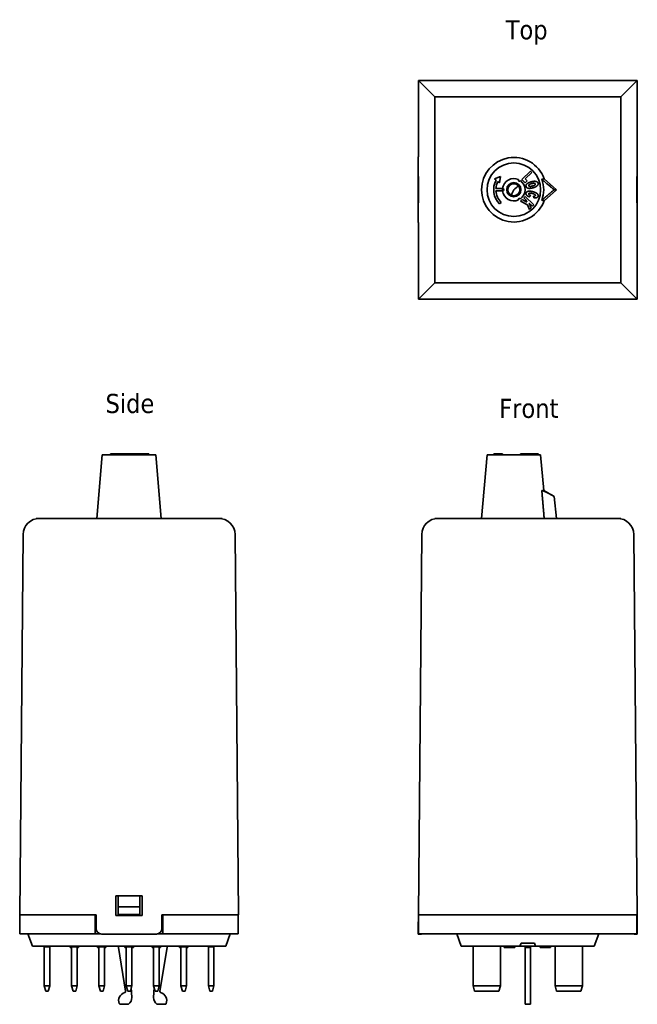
# Model space of a CAD drawing. Header units: millimetres. Extents: x 44 to 157, y 96 to 276.
import ezdxf

# ---------------------------------------------------------------- set-up
doc = ezdxf.new("R2010")
doc.units = ezdxf.units.MM
doc.layers.add('Symbol (ISO)', color=7, linetype='Continuous', lineweight=25)
doc.layers.add('Visible (ISO)', color=7, linetype='Continuous', lineweight=35)
doc.styles.add('Label Text (ISO)', font='TAHOMA.TTF')

msp = doc.modelspace()

# ---------------------------------------------------------------- linework, layer by layer
at = {"layer": 'Visible (ISO)'}
for p, q in [((116.88, 251.24), (116.88, 265.24)), ((116.88, 265.24), (156.88, 265.24)), ((117.5, 264.61), (116.88, 265.24)), ((156.88, 265.24), (156.26, 264.61)), ((156.88, 265.24), (156.88, 251.24)), ((117.5, 264.61), (119.88, 262.24)), ((153.88, 262.24), (156.26, 264.61)), ((153.88, 262.24), (119.88, 262.24)), ((119.88, 262.24), (119.88, 228.24)), ((153.88, 228.24), (153.88, 262.24)), ((116.85, 250.24), (116.85, 240.24)), ((116.86, 251.24), (116.88, 251.24)), ((156.9, 251.24), (156.88, 251.24)), ((156.91, 250.24), (156.91, 240.24)), ((135.79, 247.12), (137.4, 248.62)), ((137.4, 248.62), (137.63, 248.37)), ((116.88, 242.84), (116.88, 247.64)), ((116.88, 247.64), (116.91, 247.64)), ((116.91, 247.64), (116.91, 242.84)), ((130.77, 247.21), (131.87, 247.69)), ((131.09, 246.98), (130.77, 247.21)), ((131.74, 246.5), (131.42, 246.74)), ((131.87, 247.69), (131.74, 246.5)), ((136.38, 246.48), (135.79, 247.12)), ((136.77, 246.85), (136.38, 246.48)), ((137.63, 248.37), (136.42, 247.24)), ((136.42, 247.24), (136.77, 246.85)), ((139.88, 247.23), (142.13, 245.24)), ((156.85, 242.84), (156.85, 247.64)), ((156.85, 247.64), (156.88, 247.64)), ((156.88, 247.64), (156.88, 242.84)), ((131.06, 245.44), (132.29, 245.44)), ((132.29, 245.04), (131.06, 245.04)), ((142.13, 245.24), (139.88, 243.24)), ((141.71, 245.24), (142.13, 245.24)), ((135.58, 243.14), (135.87, 243.45)), ((136.86, 242.49), (135.58, 243.14)), ((135.87, 243.45), (136.68, 242.99)), ((136.15, 243.74), (136.39, 243.99)), ((136.54, 243.37), (136.15, 243.74)), ((136.39, 243.99), (137.97, 242.46)), ((136.68, 242.99), (136.54, 243.37)), ((137.42, 244.19), (137.17, 243.95)), ((137.98, 243.75), (137.93, 244.07)), ((116.91, 242.84), (116.88, 242.84)), ((132.01, 242.92), (131.73, 242.64)), ((137.18, 241.63), (136.86, 242.49)), ((137.74, 242.21), (137.14, 242.79)), ((137.14, 242.79), (137.49, 241.96)), ((137.49, 241.96), (137.18, 241.63)), ((137.97, 242.46), (137.74, 242.21)), ((156.88, 242.84), (156.85, 242.84)), ((116.88, 239.24), (116.86, 239.24)), ((116.88, 225.24), (116.88, 239.24)), ((156.88, 239.24), (156.88, 225.24)), ((156.88, 239.24), (156.9, 239.24)), ((119.88, 228.24), (117.5, 225.86)), ((119.88, 228.24), (153.88, 228.24)), ((156.26, 225.86), (153.88, 228.24)), ((116.88, 225.24), (117.5, 225.86)), ((116.88, 225.24), (156.88, 225.24)), ((156.26, 225.86), (156.88, 225.24)), ((59.07, 196.76), (58.07, 185.16)), ((59.07, 196.76), (68.87, 196.76)), ((61.52, 196.96), (60.59, 196.96)), ((60.59, 196.76), (60.59, 196.96)), ((61.52, 196.76), (61.52, 196.96)), ((62, 196.96), (61.52, 196.96)), ((62.23, 196.96), (62, 196.96)), ((62, 196.76), (62, 196.96)), ((62.23, 196.96), (66.57, 196.96)), ((62.23, 196.76), (62.23, 196.96)), ((66.72, 196.96), (66.57, 196.96)), ((66.57, 196.76), (66.57, 196.96)), ((67.58, 196.96), (66.72, 196.96)), ((66.72, 196.76), (66.72, 196.96)), ((67.58, 196.76), (67.58, 196.96)), ((68.87, 196.76), (69.87, 185.16)), ((129.43, 196.76), (128.43, 185.16)), ((129.43, 196.76), (139.23, 196.76)), ((130.65, 196.96), (131.73, 196.96)), ((130.65, 196.76), (130.65, 196.96)), ((132.01, 196.96), (131.73, 196.96)), ((131.73, 196.76), (131.73, 196.96)), ((132.01, 196.76), (132.01, 196.96)), ((132.29, 196.96), (132.01, 196.96)), ((132.29, 196.76), (132.29, 196.96)), ((136.86, 196.96), (135.58, 196.96)), ((135.58, 196.76), (135.58, 196.96)), ((137.18, 196.96), (136.86, 196.96)), ((136.86, 196.76), (136.86, 196.96)), ((137.49, 196.96), (137.18, 196.96)), ((137.18, 196.76), (137.18, 196.96)), ((137.74, 196.96), (137.49, 196.96)), ((137.49, 196.76), (137.49, 196.96)), ((137.74, 196.76), (137.74, 196.96)), ((137.97, 196.96), (137.74, 196.96)), ((137.97, 196.76), (137.97, 196.96)), ((137.98, 196.96), (137.97, 196.96)), ((137.98, 196.76), (137.98, 196.96)), ((138.78, 196.76), (138.78, 196.96)), ((139.23, 196.76), (139.79, 190.27)), ((139.79, 190.27), (139.45, 190.27)), ((139.79, 190.27), (141.71, 189.16)), ((141.71, 189.16), (142.13, 185.16)), ((46.97, 185.16), (80.97, 185.16)), ((46.97, 185.16), (80.97, 185.16)), ((46.97, 185.16), (46.97, 185.16)), ((80.97, 185.16), (80.97, 185.16)), ((119.88, 185.16), (153.88, 185.16)), ((119.88, 185.16), (119.88, 185.16)), ((119.88, 185.16), (153.88, 185.16)), ((153.88, 185.16), (153.88, 185.16)), ((44.6, 182.19), (43.97, 112.66)), ((83.97, 112.66), (83.35, 182.19)), ((116.88, 112.66), (117.5, 182.19)), ((156.26, 182.19), (156.88, 112.66)), ((61.57, 112.56), (61.57, 116.16)), ((61.57, 116.16), (66.37, 116.16)), ((61.97, 116.16), (61.97, 114.13)), ((65.97, 114.13), (65.97, 116.16)), ((66.37, 116.16), (66.37, 112.56)), ((61.97, 114.13), (65.97, 114.13)), ((61.97, 114.13), (61.97, 112.71)), ((65.97, 112.71), (65.97, 114.13)), ((57.97, 112.66), (43.97, 112.66)), ((44.02, 109.21), (44.02, 112.66)), ((57.77, 109.21), (57.77, 112.66)), ((57.97, 110.16), (57.97, 112.66)), ((66.37, 112.56), (61.57, 112.56)), ((61.97, 112.71), (65.97, 112.71)), ((61.97, 112.56), (61.97, 112.71)), ((65.97, 112.71), (65.97, 112.56)), ((83.97, 112.66), (69.97, 112.66)), ((69.97, 112.66), (69.97, 110.16)), ((70.17, 109.21), (70.17, 112.66)), ((83.92, 109.21), (83.92, 112.66)), ((116.88, 112.66), (116.86, 110.16)), ((116.88, 112.66), (156.88, 112.66)), ((116.93, 109.21), (116.93, 112.66)), ((156.83, 109.21), (156.83, 112.66)), ((156.88, 112.66), (156.9, 110.16)), ((116.85, 109.16), (116.86, 110.16)), ((156.9, 110.16), (156.91, 109.16)), ((47.02, 109.21), (44.02, 109.21)), ((45.47, 109.21), (46.31, 106.91)), ((47.02, 109.21), (57.77, 109.21)), ((58.66, 109.21), (57.77, 109.21)), ((58.97, 109.16), (68.97, 109.16)), ((70.17, 109.21), (69.29, 109.21)), ((70.17, 109.21), (80.92, 109.21)), ((83.92, 109.21), (80.92, 109.21)), ((82.47, 109.21), (81.64, 106.91)), ((116.85, 109.16), (117.36, 109.16)), ((119.93, 109.21), (116.93, 109.21)), ((119.93, 109.21), (153.83, 109.21)), ((123.88, 109.21), (124.72, 106.91)), ((149.88, 109.21), (149.04, 106.91)), ((156.83, 109.21), (153.83, 109.21)), ((156.4, 109.16), (156.91, 109.16)), ((46.97, 106.91), (46.31, 106.91)), ((46.97, 106.91), (80.97, 106.91)), ((48.47, 106.82), (48.47, 106.91)), ((48.47, 106.82), (48.47, 99.71)), ((48.47, 106.82), (49.47, 106.82)), ((49.47, 106.91), (49.47, 106.82)), ((49.47, 99.71), (49.47, 106.82)), ((53.21, 106.91), (53.21, 106.71)), ((53.47, 106.82), (53.47, 106.91)), ((53.47, 106.82), (53.47, 99.71)), ((53.47, 106.82), (54.47, 106.82)), ((54.47, 106.91), (54.47, 106.82)), ((54.47, 99.71), (54.47, 106.82)), ((54.57, 106.91), (54.57, 106.71)), ((54.74, 106.71), (54.57, 106.71)), ((54.74, 106.91), (54.74, 106.71)), ((58.19, 106.91), (58.19, 106.71)), ((58.47, 106.82), (58.47, 106.91)), ((58.47, 106.82), (58.47, 99.71)), ((58.47, 106.82), (59.47, 106.82)), ((59.47, 106.91), (59.47, 106.82)), ((59.47, 99.71), (59.47, 106.82)), ((59.75, 106.91), (59.75, 106.71)), ((62.02, 106.91), (62.02, 106.71)), ((63.34, 98.69), (62.02, 106.71)), ((63.19, 106.91), (63.19, 106.71)), ((63.47, 106.82), (63.47, 106.91)), ((63.47, 106.82), (63.47, 99.71)), ((63.47, 106.82), (64.47, 106.82)), ((64.47, 106.91), (64.47, 106.82)), ((64.47, 99.71), (64.47, 106.82)), ((64.76, 106.91), (64.76, 106.71)), ((68.19, 106.91), (68.19, 106.71)), ((68.21, 106.91), (68.21, 106.71)), ((68.41, 106.71), (68.21, 106.71)), ((68.41, 106.91), (68.41, 106.71)), ((68.47, 106.82), (68.47, 106.91)), ((68.47, 106.82), (68.47, 99.71)), ((68.47, 106.82), (69.47, 106.82)), ((69.47, 106.91), (69.47, 106.82)), ((69.47, 99.71), (69.47, 106.82)), ((70.92, 106.71), (69.6, 98.69)), ((69.75, 106.91), (69.75, 106.71)), ((70.92, 106.91), (70.92, 106.71)), ((73.19, 106.91), (73.19, 106.71)), ((73.22, 106.91), (73.22, 106.71)), ((73.47, 106.71), (73.22, 106.71)), ((73.47, 106.82), (73.47, 106.91)), ((73.47, 106.82), (73.47, 99.71)), ((73.47, 106.82), (74.47, 106.82)), ((74.47, 106.91), (74.47, 106.82)), ((74.47, 99.71), (74.47, 106.82)), ((74.72, 106.71), (74.47, 106.71)), ((74.72, 106.91), (74.72, 106.71)), ((74.75, 106.91), (74.75, 106.71)), ((78.47, 106.82), (78.47, 106.91)), ((78.47, 106.82), (78.47, 99.71)), ((78.47, 106.82), (79.47, 106.82)), ((79.47, 106.91), (79.47, 106.82)), ((79.47, 99.71), (79.47, 106.82)), ((81.64, 106.91), (80.97, 106.91)), ((125.38, 106.91), (124.72, 106.91)), ((125.38, 106.91), (135.44, 106.91)), ((126.88, 99.71), (126.88, 106.82)), ((131.88, 106.82), (131.88, 99.71)), ((132.59, 106.91), (132.59, 106.71)), ((133.12, 106.91), (133.12, 106.71)), ((133.3, 106.71), (133.12, 106.71)), ((133.3, 106.91), (133.3, 106.71)), ((133.49, 106.71), (133.3, 106.71)), ((133.49, 106.91), (133.49, 106.71)), ((134.15, 106.71), (133.49, 106.71)), ((134.15, 106.91), (134.15, 106.71)), ((134.53, 106.71), (134.15, 106.71)), ((134.53, 106.91), (134.53, 106.71)), ((135.44, 106.91), (135.66, 107.51)), ((138.32, 106.91), (135.44, 106.91)), ((135.66, 107.51), (138.1, 107.51)), ((136.38, 106.91), (136.38, 106.71)), ((136.38, 106.71), (136.38, 98.69)), ((137.38, 106.71), (136.38, 106.71)), ((137.38, 106.91), (137.38, 106.71)), ((137.38, 98.69), (137.38, 106.71)), ((138.1, 107.51), (138.32, 106.91)), ((138.32, 106.91), (148.38, 106.91)), ((139.17, 106.91), (139.17, 106.71)), ((139.64, 106.71), (139.17, 106.71)), ((139.64, 106.91), (139.64, 106.71)), ((139.67, 106.71), (139.64, 106.71)), ((139.67, 106.91), (139.67, 106.71)), ((139.68, 106.91), (139.68, 106.71)), ((140.6, 106.91), (140.6, 106.71)), ((140.63, 106.91), (140.63, 106.71)), ((141.03, 106.71), (140.63, 106.71)), ((141.03, 106.91), (141.03, 106.71)), ((141.88, 99.71), (141.88, 106.82)), ((146.88, 106.82), (146.88, 99.71)), ((149.04, 106.91), (148.38, 106.91)), ((49.47, 99.71), (48.47, 99.71)), ((48.74, 98.71), (48.47, 99.71)), ((49.47, 99.71), (49.21, 98.71)), ((54.47, 99.71), (53.47, 99.71)), ((53.74, 98.71), (53.47, 99.71)), ((54.47, 99.71), (54.21, 98.71)), ((59.47, 99.71), (58.47, 99.71)), ((58.74, 98.71), (58.47, 99.71)), ((59.47, 99.71), (59.21, 98.71)), ((64.47, 99.71), (63.47, 99.71)), ((63.74, 98.71), (63.47, 99.71)), ((64.47, 99.71), (64.21, 98.71)), ((64.38, 99.37), (64.47, 97.58)), ((69.47, 99.71), (68.47, 99.71)), ((68.74, 98.71), (68.47, 99.71)), ((68.47, 97.58), (68.56, 99.37)), ((69.47, 99.71), (69.21, 98.71)), ((74.47, 99.71), (73.47, 99.71)), ((73.74, 98.71), (73.47, 99.71)), ((74.47, 99.71), (74.21, 98.71)), ((79.47, 99.71), (78.47, 99.71)), ((78.74, 98.71), (78.47, 99.71)), ((79.47, 99.71), (79.21, 98.71)), ((126.88, 99.71), (127.15, 98.71)), ((131.88, 99.71), (126.88, 99.71)), ((131.61, 98.71), (131.88, 99.71)), ((146.88, 99.71), (141.88, 99.71)), ((142.15, 98.71), (141.88, 99.71)), ((146.61, 98.71), (146.88, 99.71)), ((48.74, 98.71), (49.21, 98.71)), ((53.74, 98.71), (54.21, 98.71)), ((58.74, 98.71), (59.21, 98.71)), ((63.74, 98.71), (64.21, 98.71)), ((68.74, 98.71), (69.21, 98.71)), ((73.74, 98.71), (74.21, 98.71)), ((78.74, 98.71), (79.21, 98.71)), ((127.15, 98.71), (131.61, 98.71)), ((136.38, 98.69), (136.38, 98.46)), ((136.38, 96.43), (136.38, 98.46)), ((137.38, 98.46), (137.38, 98.69)), ((137.38, 98.46), (137.38, 96.43)), ((142.15, 98.71), (146.61, 98.71)), ((63.87, 96.31), (62.37, 96.31)), ((70.57, 96.31), (69.07, 96.31)), ((136.38, 96.31), (136.38, 96.43)), ((137.38, 96.31), (136.38, 96.31)), ((137.38, 96.43), (137.38, 96.31))]:
    msp.add_line(p, q, dxfattribs=at)
for radius in [4.9, 1.3, 1.1]:
    msp.add_circle((134.33, 245.24), radius, dxfattribs=at)
for centre, radius, start, end in [((134.33, 245.24), 5.9, 19.7897, 340.2103), ((134.33, 245.24), 3.68, 151.7255, 225), ((134.33, 245.24), 3.28, 152.7257, 176.5001), ((134.33, 245.24), 2.05, 65.5921, 174.4013), ((135.36, 247.01), 0.2, 152.796, 327.204), ((134.33, 245.24), 2.05, 305.5921, 54.4079), ((134.33, 245.24), 5.46, 339.559, 20.441), ((134.33, 245.24), 3.28, 183.4999, 225), ((134.33, 245.24), 2.05, 174.4013, 185.5987), ((132.29, 245.24), 0.2, 270, 90), ((134.33, 245.24), 2.05, 185.5987, 294.4079), ((136.88, 243.24), 3.2, 122.2384, 161.5463), ((135.36, 243.46), 0.2, 32.796, 207.204), ((47.6, 182.16), 3, 90, 179.4863), ((80.35, 182.16), 3, 0.5137, 90), ((120.5, 182.16), 3, 90, 179.4863), ((153.26, 182.16), 3, 0.5137, 90), ((58.97, 110.16), 1, 180, 270), ((68.97, 110.16), 1, 270, 0), ((117.36, 110.16), 1, 270, 288.1949), ((156.4, 110.16), 1, 251.8051, 270), ((127.68, 107.71), 1.2, 221.8103, 228.1897), ((131.08, 107.71), 1.2, 311.8103, 318.1897), ((142.68, 107.71), 1.2, 221.8103, 228.1897), ((146.08, 107.71), 1.2, 311.8103, 318.1897), ((63.57, 97.01), 1.5, 104.6073, 202.6199), ((63.14, 98.65), 0.2, 284.6073, 9.334), ((62.97, 97.51), 1.5, 306.8699, 2.8207), ((69.97, 97.51), 1.5, 177.1793, 233.1301), ((69.8, 98.65), 0.2, 170.666, 255.3927), ((69.37, 97.01), 1.5, 337.3801, 75.3927), ((62.37, 96.51), 0.2, 202.6199, 270), ((70.57, 96.51), 0.2, 270, 337.3801)]:
    msp.add_arc(centre, radius, start, end, dxfattribs=at)
for centre, major_axis, start_param, end_param in [((116.86, 250.24), (0, 1), 0, 1.570796), ((156.9, 250.24), (0, -1), 1.570796, 3.141593), ((116.86, 240.24), (0, 1), 1.570796, 3.141593), ((156.9, 240.24), (0, -1), 0, 1.570796)]:
    msp.add_ellipse(centre, major_axis=major_axis, ratio=0.008966, start_param=start_param, end_param=end_param, dxfattribs=at)
for points, degree in [([(136.57, 245.83), (136.52, 246.01), (136.68, 246.31), (137.14, 246.59), (137.51, 246.69)], 2), ([(137.51, 246.69), (138.03, 246.83), (138.69, 246.7), (138.76, 246.44)], 2), ([(136.56, 244.62), (136.6, 244.79), (136.86, 244.96), (137.41, 244.99), (137.81, 244.89)], 2), ([(137.82, 245.59), (137.45, 245.49), (136.94, 245.49), (136.61, 245.65), (136.57, 245.83)], 2), ([(137.05, 245.97), (137.02, 246.08), (137.27, 246.27), (137.6, 246.36)], 2), ([(137.74, 245.92), (137.39, 245.83), (137.08, 245.87), (137.05, 245.97)], 2), ([(137.6, 246.36), (137.92, 246.45), (138.24, 246.4), (138.26, 246.3)], 2), ([(138.26, 246.3), (138.29, 246.2), (138.04, 246), (137.74, 245.92)], 2), ([(137.81, 244.89), (138.34, 244.75), (138.83, 244.33), (138.77, 244.07)], 2), ([(138.76, 246.44), (138.83, 246.17), (138.34, 245.73), (137.82, 245.59)], 2), ([(137.17, 243.95), (136.93, 244.04), (136.64, 244.25), (136.52, 244.47), (136.56, 244.62)], 2), ([(137.06, 244.51), (137.03, 244.42), (137.22, 244.26), (137.42, 244.19)], 2), ([(137.73, 244.56), (137.37, 244.65), (137.08, 244.61), (137.06, 244.51)], 2), ([(138.14, 244.4), (138.01, 244.48), (137.73, 244.56)], 2), ([(137.93, 244.07), (138.03, 244.06), (138.08, 244.07)], 2), ([(138.77, 244.07), (138.72, 243.87), (138.33, 243.72), (137.98, 243.75)], 2), ([(138.08, 244.07), (138.16, 244.08), (138.26, 244.14), (138.27, 244.19)], 2), ([(138.27, 244.19), (138.3, 244.3), (138.14, 244.4)], 2), ([(138.77, 196.96), (138.72, 196.96), (138.33, 196.96), (137.98, 196.96)], 2), ([(138.78, 196.96), (138.78, 196.96), (138.77, 196.96)], 2), ([(54.57, 106.71), (54.54, 106.71), (54.51, 106.71), (54.47, 106.71)], 3), ([(68.47, 106.71), (68.45, 106.71), (68.42, 106.71), (68.41, 106.71)], 3), ([(133.12, 106.71), (133.1, 106.71), (133.08, 106.71), (133.07, 106.71)], 3), ([(139.68, 106.71), (139.68, 106.71), (139.67, 106.71), (139.67, 106.71)], 3)]:
    msp.add_open_spline(points, degree=degree, dxfattribs=at)
for points, weights in [([(139.45, 247.14), (139.49, 247.15), (139.54, 247.16)], [1, 1.0000583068, 1]), ([(141.71, 245.24), (140.4, 246.33), (139.45, 247.14)], [1, 1.0294652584, 1]), ([(139.54, 247.16), (139.71, 247.2), (139.88, 247.23)], [1, 1.00068728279, 1]), ([(139.45, 243.33), (140.4, 244.14), (141.71, 245.24)], [1, 1.0294652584, 1]), ([(139.54, 243.31), (139.49, 243.32), (139.45, 243.33)], [1, 1.00005830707, 1]), ([(139.88, 243.24), (139.71, 243.28), (139.54, 243.31)], [1, 1.00068728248, 1]), ([(139.45, 190.27), (140.4, 189.92), (141.71, 189.16)], [1, 1.0294652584, 1]), ([(139.54, 189.16), (139.49, 189.72), (139.45, 190.27)], [1, 1.00005830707, 1]), ([(139.88, 185.16), (139.71, 187.24), (139.54, 189.16)], [1, 1.00068728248, 1])]:
    msp.add_rational_spline(points, weights, degree=2, dxfattribs=at)
for points, knots in [([(53.47, 106.71), (53.46, 106.71), (53.45, 106.71), (53.39, 106.71), (53.36, 106.71), (53.3, 106.71), (53.27, 106.71), (53.22, 106.71), (53.21, 106.71), (53.21, 106.71)], [-0.06989549, -0.06989549, -0.06989549, -0.06989549, -0.0638542, -0.0638542, -0.03998122, -0.03998122, -0.02102332, -0.02102332, 0, 0, 0, 0]), ([(58.47, 106.71), (58.46, 106.71), (58.44, 106.71), (58.37, 106.71), (58.33, 106.71), (58.27, 106.71), (58.24, 106.71), (58.2, 106.71), (58.19, 106.71), (58.19, 106.71)], [-0.04875196, -0.04875196, -0.04875196, -0.04875196, -0.04565469, -0.04565469, -0.03288186, -0.03288186, -0.01822598, -0.01822598, 0, 0, 0, 0]), ([(59.75, 106.71), (59.75, 106.71), (59.75, 106.71), (59.73, 106.71), (59.72, 106.71), (59.68, 106.71), (59.65, 106.71), (59.58, 106.71), (59.53, 106.71), (59.47, 106.71)], [-0.13457681, -0.13457681, -0.13457681, -0.13457681, -0.11650506, -0.11650506, -0.09996177, -0.09996177, -0.07637816, -0.07637816, -0.05341482, -0.05341482, -0.05341482, -0.05341482]), ([(63.47, 106.71), (63.46, 106.71), (63.44, 106.71), (63.38, 106.71), (63.34, 106.71), (63.29, 106.71), (63.25, 106.71), (63.2, 106.71), (63.19, 106.71), (63.19, 106.71)], [-0.07962068, -0.07962068, -0.07962068, -0.07962068, -0.06966516, -0.06966516, -0.04285365, -0.04285365, -0.02153786, -0.02153786, 0, 0, 0, 0]), ([(64.76, 106.71), (64.76, 106.71), (64.75, 106.71), (64.74, 106.71), (64.73, 106.71), (64.69, 106.71), (64.64, 106.71), (64.57, 106.71), (64.53, 106.71), (64.47, 106.71), (64.47, 106.71), (64.47, 106.71)], [-0.06336688, -0.06336688, -0.06336688, -0.06336688, -0.05586544, -0.05586544, -0.04880032, -0.04880032, -0.03386014, -0.03386014, -0.01766186, -0.01766186, -0.01739593, -0.01739593, -0.01739593, -0.01739593]), ([(68.21, 106.71), (68.21, 106.71), (68.2, 106.71), (68.2, 106.71), (68.19, 106.71), (68.19, 106.71)], [-0.03636539, -0.03636539, -0.03636539, -0.03636539, -0.01392342, -0.01392342, 0, 0, 0, 0]), ([(69.61, 106.71), (69.59, 106.71), (69.56, 106.71), (69.52, 106.71), (69.5, 106.71), (69.47, 106.71)], [-0.08104485, -0.08104485, -0.08104485, -0.08104485, -0.05698191, -0.05698191, -0.0381293, -0.0381293, -0.0381293, -0.0381293]), ([(69.75, 106.71), (69.75, 106.71), (69.75, 106.71), (69.74, 106.71), (69.73, 106.71), (69.7, 106.71), (69.67, 106.71), (69.61, 106.71)], [-0.05349431, -0.05349431, -0.05349431, -0.05349431, -0.03789351, -0.03789351, -0.02304887, -0.02304887, 0, 0, 0, 0]), ([(73.22, 106.71), (73.22, 106.71), (73.22, 106.71), (73.2, 106.71), (73.19, 106.71), (73.19, 106.71)], [-0.03499173, -0.03499173, -0.03499173, -0.03499173, -0.02612544, -0.02612544, 0, 0, 0, 0]), ([(74.75, 106.71), (74.75, 106.71), (74.75, 106.71), (74.74, 106.71), (74.73, 106.71), (74.72, 106.71)], [-0.04073509, -0.04073509, -0.04073509, -0.04073509, -0.02818655, -0.02818655, -0.0203605, -0.0203605, -0.0203605, -0.0203605]), ([(133.07, 106.71), (133.03, 106.71), (132.99, 106.71), (132.92, 106.71), (132.89, 106.71), (132.81, 106.71), (132.77, 106.71), (132.7, 106.71), (132.67, 106.71), (132.6, 106.71), (132.59, 106.71), (132.59, 106.71)], [-0.1345768, -0.1345768, -0.1345768, -0.1345768, -0.1165051, -0.1165051, -0.0999618, -0.0999618, -0.0763782, -0.0763782, -0.0491231, -0.0491231, 0, 0, 0, 0]), ([(139.82, 106.71), (139.77, 106.71), (139.74, 106.71), (139.7, 106.71), (139.68, 106.71), (139.68, 106.71)], [-0.07024175, -0.07024175, -0.07024175, -0.07024175, -0.02685497, -0.02685497, 0, 0, 0, 0]), ([(140.19, 106.71), (140.14, 106.71), (140.1, 106.71), (140.02, 106.71), (139.99, 106.71), (139.9, 106.71), (139.86, 106.71), (139.82, 106.71)], [-0.04073509, -0.04073509, -0.04073509, -0.04073509, -0.02818655, -0.02818655, -0.01666908, -0.01666908, 0, 0, 0, 0]), ([(140.6, 106.71), (140.54, 106.71), (140.47, 106.71), (140.37, 106.71), (140.29, 106.71), (140.19, 106.71)], [-0.08751207, -0.08751207, -0.08751207, -0.08751207, -0.03213968, -0.03213968, 0, 0, 0, 0]), ([(140.63, 106.71), (140.63, 106.71), (140.62, 106.71), (140.61, 106.71), (140.6, 106.71), (140.6, 106.71)], [-0.05468864, -0.05468864, -0.05468864, -0.05468864, -0.03133338, -0.03133338, -0.02431659, -0.02431659, -0.02431659, -0.02431659])]:
    msp.add_open_spline(points, degree=3, knots=knots, dxfattribs=at)

# ---------------------------------------------------------------- texts
at = {"layer": 'Symbol (ISO)', "char_height": 3.5, "attachment_point": 7, "style": 'Label Text (ISO)'}
for s, insert in [('Top', (132.84, 271.74)), ('Front', (131.65, 203.46))]:
    msp.add_mtext(s, dxfattribs=dict(at, insert=insert))
at = {"layer": 'Symbol (ISO)', "insert": (59.67, 204.35), "char_height": 3.5, "attachment_point": 7, "line_spacing_factor": 1.16, "style": 'Label Text (ISO)'}
msp.add_mtext('Side', dxfattribs=at)

doc.saveas('drawing.dxf')
